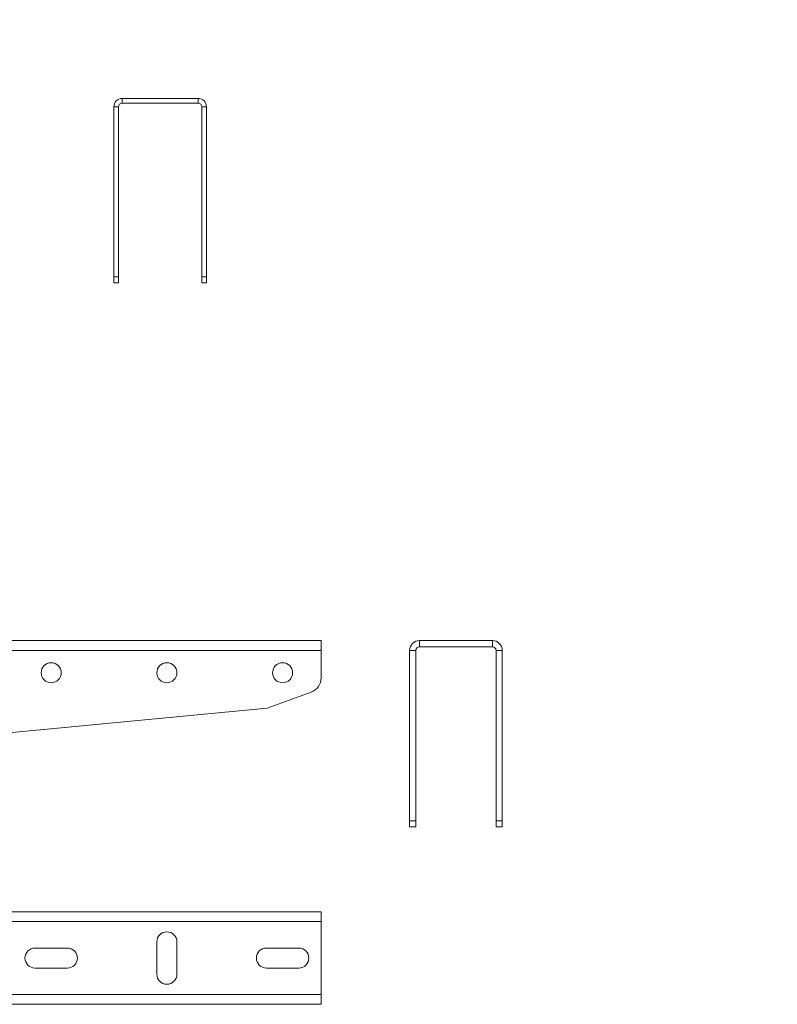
# Model space of a CAD drawing. Header units: millimetres. Extents: x -157 to 1216, y -3 to 919.
# Tile 4 of 9: x 967 to 1212, y 231 to 550. Entities that reach past the tile are written whole.
import ezdxf

# ---------------------------------------------------------------- set-up
doc = ezdxf.new("R2010")
doc.units = ezdxf.units.MM
doc.styles.add('SLDTEXTSTYLE0', font='TXT', dxfattribs={"width": 0.7, "bigfont": 'bigfont'})

msp = doc.modelspace()

# ---------------------------------------------------------------- linework, layer by layer
at = {"color": 7, "linetype": 'Continuous', "lineweight": 15}
for p, q in [((999.77, 524.72), (1024.37, 524.72)), ((999.77, 523.22), (999.77, 524.72)), ((1024.37, 523.22), (1024.37, 524.72)), ((998.57, 522.02), (997.07, 522.02)), ((997.07, 466.89), (997.07, 522.02)), ((998.57, 466.89), (998.57, 522.02)), ((999.77, 523.22), (1024.37, 523.22)), ((1025.57, 522.02), (1027.07, 522.02)), ((1025.57, 522.02), (1025.57, 466.89)), ((1027.07, 522.02), (1027.07, 466.89)), ((997.07, 466.89), (998.57, 466.89)), ((997.07, 464.89), (997.07, 466.89)), ((998.57, 466.89), (998.57, 464.89)), ((1025.57, 466.89), (1027.07, 466.89)), ((1025.57, 464.89), (1025.57, 466.89)), ((1027.07, 466.89), (1027.07, 464.89)), ((998.57, 464.89), (997.07, 464.89)), ((1027.07, 464.89), (1025.57, 464.89)), ((1064.25, 348.93), (624.25, 348.93)), ((1064.25, 348.93), (1064.25, 345.73)), ((1096.13, 348.93), (1119.73, 348.93)), ((1096.13, 346.93), (1096.13, 348.93)), ((1119.73, 346.93), (1119.73, 348.93)), ((1064.25, 345.73), (624.25, 345.73)), ((1064.25, 336.87), (1064.25, 345.73)), ((1094.93, 345.73), (1092.93, 345.73)), ((1092.93, 290.49), (1092.93, 345.73)), ((1094.93, 290.49), (1094.93, 345.73)), ((1096.13, 346.93), (1119.73, 346.93)), ((1120.93, 345.73), (1122.93, 345.73)), ((1120.93, 345.73), (1120.93, 290.49)), ((1122.93, 345.73), (1122.93, 290.49)), ((1046.71, 326.99), (1060.96, 332.18)), ((641.79, 288.49), (1046.71, 326.99)), ((1092.93, 290.49), (1094.93, 290.49)), ((1092.93, 288.49), (1092.93, 290.49)), ((1094.93, 288.49), (1092.93, 288.49)), ((1094.93, 290.49), (1094.93, 288.49)), ((1120.93, 290.49), (1122.93, 290.49)), ((1120.93, 288.49), (1120.93, 290.49)), ((1122.93, 288.49), (1120.93, 288.49)), ((1122.93, 290.49), (1122.93, 288.49)), ((1064.25, 260.97), (624.25, 260.97)), ((1064.25, 260.97), (1064.25, 257.77)), ((1064.25, 257.77), (624.25, 257.77)), ((1064.25, 234.17), (1064.25, 257.77)), ((982, 249.22), (971.5, 249.22)), ((1011, 251.22), (1011, 240.72)), ((1017.5, 240.72), (1017.5, 251.22)), ((1057, 249.22), (1046.5, 249.22)), ((971.5, 242.72), (982, 242.72)), ((1046.5, 242.72), (1057, 242.72)), ((1064.25, 234.17), (624.25, 234.17)), ((1064.25, 234.17), (1064.25, 230.97)), ((1064.25, 230.97), (624.25, 230.97))]:
    msp.add_line(p, q, dxfattribs=at)
for centre in [(976.75, 338.49), (1014.25, 338.49), (1051.75, 338.49)]:
    msp.add_circle(centre, 3.25, dxfattribs=at)
for centre, radius, start, end in [((999.77, 522.02), 2.7, 90, 180), ((1024.37, 522.02), 2.7, 0, 90), ((999.77, 522.02), 1.2, 90, 180), ((1024.37, 522.02), 1.2, 0, 90), ((1096.13, 345.73), 3.2, 90, 180), ((1119.73, 345.73), 3.2, 0, 90), ((1096.13, 345.73), 1.2, 90, 180), ((1119.73, 345.73), 1.2, 0, 90), ((1059.25, 336.87), 5, 290, 0), ((1014.25, 251.22), 3.25, 0, 180), ((971.5, 245.97), 3.25, 90, 270), ((982, 245.97), 3.25, 270, 90), ((1046.5, 245.97), 3.25, 90, 270), ((1057, 245.97), 3.25, 270, 90), ((1014.25, 240.72), 3.25, 180, 0)]:
    msp.add_arc(centre, radius, start, end, dxfattribs=at)

# ---------------------------------------------------------------- texts
at = {"color": 7, "linetype": 'Continuous', "lineweight": 0, "char_height": 15, "attachment_point": 1, "style": 'SLDTEXTSTYLE0'}
for s, insert in [('056731 \\M+1844B\\M+18450\\M+1844E(\\M+1844C\\M+1844E)-300', (688.98, 550)), ('056741 \\M+1844B\\M+18450\\M+1844E(\\M+1844C\\M+1844E)-400', (687.23, 377.21))]:
    msp.add_mtext(s, dxfattribs=dict(at, insert=insert))

doc.saveas('drawing.dxf')
